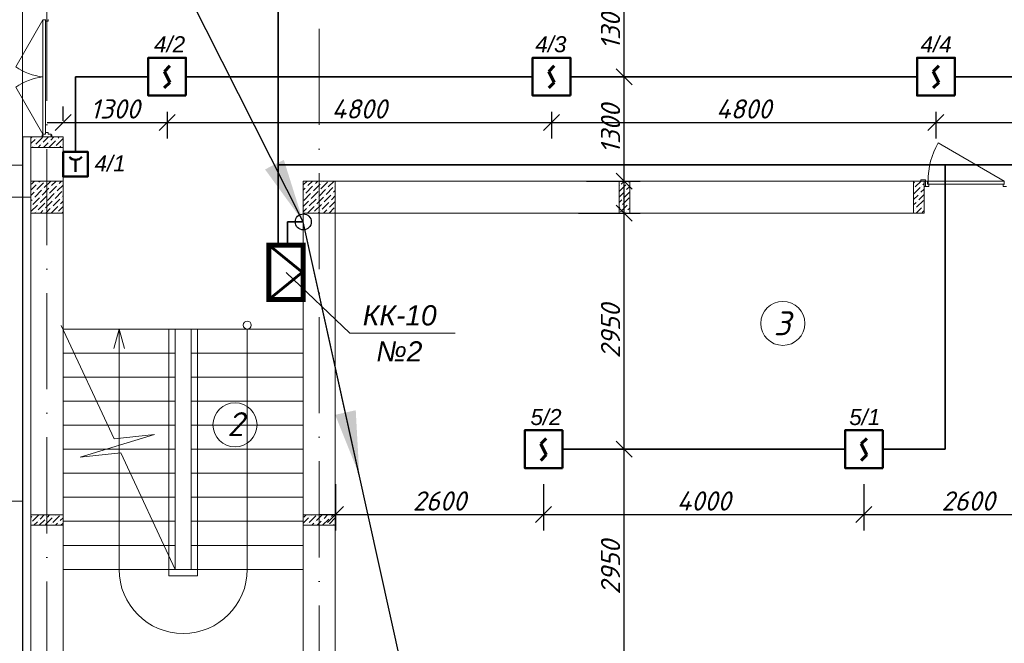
# Model space of a CAD drawing. Header units: millimetres. Extents: x 1114507 to 93926427, y 174473 to 817039.
# Tile 101 of 256: x 1680124 to 1692417, y 480728 to 488516. Entities that reach past the tile are written whole.
import ezdxf

# ---------------------------------------------------------------- set-up
doc = ezdxf.new("R2010")
doc.units = ezdxf.units.MM
doc.linetypes.add('ACAD-1 эт$0$Пл-секц-основа$0$ACAD_ISO10W100', pattern=[18, 12, -3, 0, -3])
doc.linetypes.add('ACAD_ISO10W100', pattern=[18, 12, -3, 0, -3])
for name, color, linetype, lineweight in [('Doors', 86, 'Continuous', 13), ('expl', 234, 'Continuous', 13), ('SHEMA', 174, 'Continuous', 25), ('Основная', 7, 'Continuous', 50), ('Пожарная сигнализация', 150, 'Continuous', 50), ('размеры', 12, 'Continuous', 15)]:
    doc.layers.add(name, color=color, linetype=linetype, lineweight=lineweight)
doc.layers.add('kcd_tx', color=7, linetype='Continuous')
doc.styles.get("Standard").update_dxf_attribs({"font": 'isocpeui.ttf'})
doc.linetypes.add('FENCELINE1', pattern='A,6.35,-2.54,[133,ltypeshp.shx,S=2.54,R=0,X=-2.54,Y=0],-2.54,25.4', length=36.83)
doc.dimstyles.new('Внешние', dxfattribs={"dimtxt": 800, "dimasz": 800, "dimexe": 800, "dimexo": 100, "dimgap": 300, "dimtad": 1, "dimdec": 0, "dimzin": 9, "dimtxsty": 'Standard', "dimblk": 'ARCHTICK', "dimcen": 800, "dimdle": 800, "dimadec": 0, "dimazin": 0, "dimtfac": 1, "dimtdec": 0, "dimtmove": 0, "dimatfit": 3, "dimfxl": 0, "dimarcsym": 0})
doc.dimstyles.new('Санжар', dxfattribs={"dimtxt": 240, "dimasz": 200, "dimexe": 200, "dimexo": 200, "dimgap": 50, "dimtad": 1, "dimdec": 0, "dimtxsty": 'Standard', "dimblk": 'OBLIQUE', "dimcen": 2.5, "dimdle": 200, "dimclrd": 152, "dimclre": 152, "dimclrt": 152, "dimadec": 0, "dimazin": 0, "dimtfac": 1, "dimtdec": 0, "dimtmove": 0, "dimatfit": 3, "dimldrblk": 'OBLIQUE', "dimfxl": 0, "dimlwd": 0, "dimlwe": 0, "dimarcsym": 0})

# ---------------------------------------------------------------- blocks, each defined once
blk = doc.blocks.new('blokqav2mak')
at = {"color": 1, "linetype": 'ACAD_ISO10W100', "lineweight": 0, "ltscale": 100}
for p, q in [((1545682, 782725), (1545682, 766825)), ((1549082, 782425), (1549082, 766825))]:
    blk.add_line(p, q, dxfattribs=at)
at = {"lineweight": 0, "ltscale": 100}
for p, q in [((1545375, 775525), (1545375, 769325)), ((1545482, 773875), (1545882, 773875)), ((1545482, 773795), (1545482, 766625)), ((1545882, 773795), (1545882, 767025)), ((1545375, 773525), (1544425, 773525)), ((1556632, 773325), (1548882, 773325)), ((1556632, 772925), (1556632, 773325)), ((1548882, 772925), (1548882, 767025)), ((1556632, 772925), (1549282, 772925)), ((1549282, 772925), (1549282, 767025)), ((1546522, 770104), (1545861, 771519)), ((1548882, 771475), (1545882, 771475)), ((1547282, 768475), (1547282, 771475)), ((1547482, 768475), (1547482, 771475)), ((1547282, 771175), (1545882, 771175)), ((1548882, 771175), (1547482, 771175)), ((1547282, 770875), (1545882, 770875)), ((1548882, 770875), (1547482, 770875)), ((1547282, 770575), (1545882, 770575)), ((1548882, 770575), (1547482, 770575)), ((1547282, 770275), (1545882, 770275)), ((1548882, 770275), (1547482, 770275)), ((1546096, 769875), (1547026, 770158)), ((1547026, 770158), (1546522, 770104)), ((1547282, 769975), (1545882, 769975)), ((1548882, 769975), (1547482, 769975)), ((1546603, 769930), (1546096, 769875)), ((1547282, 768475), (1546603, 769930)), ((1547282, 769675), (1545882, 769675)), ((1548882, 769675), (1547482, 769675)), ((1543375, 769325, 0), (1545375, 769325, 0)), ((1547282, 769375), (1545882, 769375)), ((1548882, 769375), (1547482, 769375)), ((1547282, 769075), (1545882, 769075)), ((1548882, 769075), (1547482, 769075)), ((1547282, 768775), (1545882, 768775)), ((1548882, 768775), (1547482, 768775)), ((1548882, 768475), (1545882, 768475))]:
    blk.add_line(p, q, dxfattribs=at)
at = {"lineweight": 0, "ltscale": 60}
blk.add_line((1545630, 774588), (1545630, 774662), dxfattribs=at)
at = {"color": 252, "lineweight": 0, "ltscale": 100}
for q in [(1545375, 766518), (1545482, 773875)]:
    blk.add_line((1545375, 773875), q, dxfattribs=at)
at = {"color": 32, "lineweight": 0, "ltscale": 100}
blk.add_line((1545382, 773875), (1545382, 766525), dxfattribs=at)
at = {"linetype": 'Continuous', "lineweight": 0, "ltscale": 100}
for p, q in [((1545482, 773860, 0), (1545498, 773875, 0)), ((1545636, 773811, 0), (1545700, 773875, 0)), ((1545728, 773837, 0), (1545767, 773875, 0)), ((1545821, 773862, 0), (1545834, 773875, 0)), ((1545482, 773792, 0), (1545535, 773845, 0)), ((1545502, 773745, 0), (1545509, 773752, 0)), ((1545526, 773769, 0), (1545526, 773769, 0)), ((1545543, 773786, 0), (1545627, 773870, 0)), ((1545552, 773862, 0), (1545552, 773862, 0)), ((1545570, 773745, 0), (1545602, 773778, 0)), ((1545619, 773794, 0), (1545619, 773794, 0)), ((1545637, 773745, 0), (1545695, 773803, 0)), ((1545704, 773745, 0), (1545787, 773828, 0)), ((1545712, 773820, 0), (1545712, 773820, 0)), ((1545779, 773752, 0), (1545779, 773752, 0)), ((1545796, 773769, 0), (1545880, 773853, 0)), ((1545804, 773845, 0), (1545804, 773845, 0)), ((1545839, 773745, 0), (1545855, 773761, 0)), ((1545871, 773778, 0), (1545871, 773778, 0)), ((1545482, 773212), (1545546, 773276)), ((1545487, 773285), (1545528, 773325)), ((1545555, 773217), (1545639, 773302)), ((1545563, 773293), (1545563, 773293)), ((1545580, 773310), (1545595, 773325)), ((1545647, 773243), (1545730, 773325)), ((1545656, 773318), (1545656, 773318)), ((1545715, 773175), (1545799, 773260)), ((1545740, 773268), (1545797, 773325)), ((1545807, 773201), (1545882, 773275)), ((1545816, 773276), (1545816, 773276)), ((1545832, 773293), (1545864, 773325)), ((1548882, 773277), (1548930, 773325)), ((1548915, 773175), (1548999, 773260)), ((1548940, 773268), (1548997, 773325)), ((1549008, 773201), (1549092, 773285)), ((1549016, 773276), (1549016, 773276)), ((1549033, 773293), (1549065, 773325)), ((1549100, 773226), (1549184, 773310)), ((1549109, 773302), (1549109, 773302)), ((1549126, 773318), (1549132, 773325)), ((1549193, 773251), (1549267, 773325)), ((1549269, 773260), (1549269, 773260)), ((1552827, 773192, 0), (1552910, 773276, 0)), ((1552835, 773267, 0), (1552835, 773267, 0)), ((1552851, 773284, 0), (1552892, 773325, 0)), ((1552927, 773292, 0), (1552927, 773292, 0)), ((1552944, 773309, 0), (1552957, 773322, 0)), ((1556502, 773297, 0), (1556515, 773310, 0)), ((1556523, 773251, 0), (1556597, 773325, 0)), ((1556599, 773260, 0), (1556599, 773260, 0)), ((1556616, 773276, 0), (1556632, 773292, 0)), ((1545482, 773145), (1545521, 773184)), ((1545529, 773125), (1545614, 773209)), ((1545538, 773201), (1545538, 773201)), ((1545597, 773057), (1545681, 773142)), ((1545622, 773150), (1545706, 773234)), ((1545630, 773226), (1545630, 773226)), ((1545689, 773083), (1545773, 773167)), ((1545698, 773158), (1545698, 773158)), ((1545723, 773251), (1545723, 773251)), ((1545782, 773108), (1545866, 773192)), ((1545790, 773184), (1545790, 773184)), ((1545875, 773133), (1545882, 773141)), ((1548882, 773210), (1548907, 773234)), ((1548890, 773083), (1548974, 773167)), ((1548898, 773158), (1548898, 773158)), ((1548923, 773251), (1548923, 773251)), ((1548982, 773108), (1549067, 773192)), ((1548991, 773184), (1548991, 773184)), ((1549075, 773133), (1549159, 773217)), ((1549083, 773209), (1549083, 773209)), ((1549142, 773066), (1549227, 773150)), ((1549151, 773142), (1549151, 773142)), ((1549168, 773158), (1549252, 773243)), ((1549176, 773234), (1549176, 773234)), ((1549235, 773091), (1549282, 773138)), ((1549243, 773167), (1549243, 773167)), ((1549260, 773184), (1549282, 773206)), ((1552827, 773125, 0), (1552885, 773183, 0)), ((1552893, 773124, 0), (1552957, 773188, 0)), ((1552902, 773200, 0), (1552902, 773200, 0)), ((1552919, 773217, 0), (1552957, 773255, 0)), ((1556502, 773162, 0), (1556582, 773243, 0)), ((1556502, 773095, 0), (1556557, 773150, 0)), ((1556507, 773234, 0), (1556507, 773234, 0)), ((1556566, 773091, 0), (1556632, 773158, 0)), ((1556574, 773167, 0), (1556574, 773167, 0)), ((1556591, 773184, 0), (1556632, 773225, 0)), ((1545482, 773077), (1545496, 773091)), ((1545482, 772943), (1545563, 773024)), ((1545487, 773015), (1545487, 773015)), ((1545504, 773032), (1545588, 773116)), ((1545513, 773108), (1545513, 773108)), ((1545571, 772965), (1545656, 773049)), ((1545580, 773041), (1545580, 773041)), ((1545605, 773133), (1545605, 773133)), ((1545664, 772990), (1545748, 773074)), ((1545672, 773066), (1545672, 773066)), ((1545757, 773015), (1545841, 773100)), ((1545765, 773091), (1545765, 773091)), ((1545832, 773024), (1545832, 773024)), ((1545849, 773041), (1545882, 773073)), ((1545858, 773116), (1545858, 773116)), ((1548882, 773008), (1548949, 773074)), ((1548957, 773015), (1549041, 773100)), ((1548966, 773091), (1548966, 773091)), ((1549024, 772948), (1549109, 773032)), ((1549033, 773024), (1549033, 773024)), ((1549050, 773041), (1549134, 773125)), ((1549058, 773116), (1549058, 773116)), ((1549117, 772973), (1549201, 773057)), ((1549126, 773049), (1549126, 773049)), ((1549210, 772999), (1549282, 773071)), ((1549218, 773074), (1549218, 773074)), ((1552827, 773058, 0), (1552860, 773090, 0)), ((1552843, 772939, 0), (1552927, 773023, 0)), ((1552851, 773015, 0), (1552851, 773015, 0)), ((1552868, 773031, 0), (1552952, 773116, 0)), ((1552877, 773107, 0), (1552877, 773107, 0)), ((1552944, 773040, 0), (1552944, 773040, 0)), ((1556502, 773028, 0), (1556532, 773058, 0)), ((1556540, 772999, 0), (1556624, 773083, 0)), ((1556549, 773074, 0), (1556549, 773074, 0)), ((1545532, 772925), (1545538, 772931)), ((1545555, 772948), (1545555, 772948)), ((1545599, 772925), (1545630, 772956)), ((1545647, 772973), (1545647, 772973)), ((1545666, 772925), (1545723, 772982)), ((1545734, 772925), (1545816, 773007)), ((1545740, 772999), (1545740, 772999)), ((1545807, 772931), (1545807, 772931)), ((1545824, 772948), (1545882, 773006)), ((1545868, 772925), (1545882, 772939)), ((1548882, 772940), (1548923, 772982)), ((1548934, 772925), (1549016, 773007)), ((1548940, 772999), (1548940, 772999)), ((1549008, 772931), (1549008, 772931)), ((1549069, 772925), (1549083, 772940)), ((1549100, 772956), (1549100, 772956)), ((1549136, 772925), (1549176, 772965)), ((1549193, 772982), (1549193, 772982)), ((1549204, 772925), (1549269, 772990)), ((1549277, 772931), (1549282, 772936)), ((1552827, 772990, 0), (1552835, 772998, 0)), ((1552897, 772925, 0), (1552902, 772930, 0)), ((1552919, 772947, 0), (1552919, 772947, 0)), ((1552936, 772964, 0), (1552957, 772986, 0)), ((1556502, 772960, 0), (1556507, 772965, 0)), ((1556523, 772982, 0), (1556523, 772982, 0)), ((1556534, 772925, 0), (1556599, 772990, 0)), ((1556608, 772931, 0), (1556632, 772956, 0)), ((1556616, 773007, 0), (1556616, 773007, 0)), ((1545482, 769124, 0), (1545494, 769136, 0)), ((1545503, 769077, 0), (1545581, 769155, 0)), ((1545511, 769153, 0), (1545511, 769153, 0)), ((1545578, 769086, 0), (1545578, 769086, 0)), ((1545585, 769025, 0), (1545654, 769094, 0)), ((1545595, 769102, 0), (1545648, 769155, 0)), ((1545663, 769035, 0), (1545747, 769119, 0)), ((1545671, 769111, 0), (1545671, 769111, 0)), ((1545688, 769128, 0), (1545715, 769155, 0)), ((1545755, 769060, 0), (1545839, 769145, 0)), ((1545764, 769136, 0), (1545764, 769136, 0)), ((1545780, 769153, 0), (1545783, 769155, 0)), ((1545848, 769086, 0), (1545882, 769120, 0)), ((1548882, 769054, 0), (1548947, 769119, 0)), ((1548888, 769128, 0), (1548916, 769155, 0)), ((1548956, 769060, 0), (1549040, 769145, 0)), ((1548964, 769136, 0), (1548964, 769136, 0)), ((1548981, 769153, 0), (1548983, 769155, 0)), ((1549048, 769086, 0), (1549118, 769155, 0)), ((1549123, 769025, 0), (1549200, 769102, 0)), ((1549124, 769094, 0), (1549124, 769094, 0)), ((1549141, 769111, 0), (1549185, 769155, 0)), ((1549208, 769043, 0), (1549282, 769117, 0)), ((1549217, 769119, 0), (1549217, 769119, 0)), ((1549233, 769136, 0), (1549253, 769155, 0)), ((1545486, 769060, 0), (1545486, 769060, 0)), ((1545518, 769025, 0), (1545562, 769069, 0)), ((1545720, 769025, 0), (1545722, 769027, 0)), ((1545738, 769043, 0), (1545738, 769043, 0)), ((1545787, 769025, 0), (1545814, 769052, 0)), ((1545831, 769069, 0), (1545831, 769069, 0)), ((1545855, 769025, 0), (1545882, 769052, 0)), ((1548920, 769025, 0), (1548922, 769027, 0)), ((1548939, 769043, 0), (1548939, 769043, 0)), ((1548988, 769025, 0), (1549015, 769052, 0)), ((1549031, 769069, 0), (1549031, 769069, 0)), ((1549055, 769025, 0), (1549107, 769077, 0)), ((1549191, 769027, 0), (1549191, 769027, 0)), ((1549257, 769025, 0), (1549267, 769035, 0))]:
    blk.add_line(p, q, dxfattribs=at)
at = {"color": 204, "linetype": 'FENCELINE1', "lineweight": 0, "ltscale": 20}
for p, q in [((1547202, 771475), (1547202, 768395)), ((1547562, 768395), (1547562, 771475)), ((1547202, 768395), (1547562, 768395))]:
    blk.add_line(p, q, dxfattribs=at)
at = {"layer": 'Doors', "lineweight": 0}
for p, q in [((1545630, 775338), (1545292, 774753)), ((1545630, 775338), (1545630, 774662)), ((1545630, 775338), (1545663, 775338)), ((1545663, 775342), (1545663, 773929)), ((1545663, 775321), (1545697, 775321)), ((1545697, 775342), (1545697, 775321)), ((1545630, 773912), (1545292, 774497)), ((1545630, 773912), (1545630, 774588)), ((1545663, 773908), (1545663, 774588)), ((1545620, 773875), (1545620, 773901)), ((1545630, 773901), (1545620, 773901)), ((1545630, 773875), (1545620, 773875)), ((1545630, 773912), (1545663, 773912)), ((1545630, 773908), (1545663, 773908)), ((1545630, 773894), (1545630, 773908)), ((1545630, 773894), (1545635, 773894)), ((1545630, 773875), (1545630, 773890)), ((1545630, 773890), (1545635, 773890)), ((1545630, 773875), (1545734, 773875)), ((1545630, 773875), (1545630, 773875)), ((1545635, 773890), (1545635, 773894)), ((1545663, 773929), (1545697, 773929)), ((1545697, 773908), (1545697, 773929)), ((1545697, 773908), (1545734, 773908)), ((1545734, 773894), (1545730, 773894)), ((1545730, 773890), (1545730, 773894)), ((1545734, 773890), (1545730, 773890)), ((1545734, 773894), (1545734, 773908)), ((1545734, 773901), (1545744, 773901)), ((1545734, 773875), (1545734, 773890)), ((1545734, 773875), (1545734, 773890)), ((1545734, 773875), (1545734, 773875)), ((1545734, 773875), (1545744, 773875)), ((1545744, 773875), (1545744, 773901)), ((1557632, 773325), (1556809, 773800)), ((1556652, 773340), (1556592, 773340)), ((1556592, 773340), (1556592, 773325)), ((1556592, 773325), (1556652, 773325)), ((1556652, 773325), (1556632, 773325)), ((1556632, 773325), (1556632, 773255)), ((1556652, 773325), (1556652, 773340)), ((1556652, 773255), (1556652, 773325)), ((1556652, 773325), (1556677, 773325)), ((1556652, 773255), (1556652, 773325)), ((1556677, 773325), (1556677, 773285)), ((1556677, 773285), (1556692, 773285)), ((1557632, 773325), (1556682, 773325)), ((1556682, 773325), (1556682, 773285)), ((1556682, 773285), (1557632, 773285)), ((1556692, 773285), (1556692, 773255)), ((1557622, 773285), (1557622, 773255)), ((1557637, 773285), (1557622, 773285)), ((1557632, 773285), (1557632, 773325)), ((1556632, 773255), (1556652, 773255)), ((1556692, 773255), (1556652, 773255)), ((1557622, 773255), (1557662, 773255))]:
    blk.add_line(p, q, dxfattribs=at)
blk.add_arc((1557632, 773325), 950, 150, 180, dxfattribs=at)
at = {"layer": 'Doors', "lineweight": 0, "extrusion": (0, 0, -1)}
blk.add_ellipse((1545563, 774959), major_axis=(-460, 174), ratio=0.632541, start_param=4.336202, end_param=5.088576, dxfattribs=at)
at = {"layer": 'Doors', "lineweight": 0}
blk.add_ellipse((1545563, 774291), major_axis=(-460, -174), ratio=0.632541, start_param=4.336202, end_param=5.088576, dxfattribs=at)
at = {"layer": 'expl', "lineweight": 0}
for p, q in [((1546582, 771475), (1546515, 771232)), ((1546582, 771475), (1546649, 771232)), ((1546582, 771475), (1546582, 768475)), ((1548182, 771475), (1548182, 768475))]:
    blk.add_line(p, q, dxfattribs=at)
blk.add_circle((1548182, 771525), 50, dxfattribs=at)
blk.add_arc((1547382, 768475), 800, 180, 0, dxfattribs=at)
at = {"layer": 'kcd_tx', "color": 152, "lineweight": 0, "ltscale": 100}
blk.add_line((1545482, 773125), (1541780, 773125), dxfattribs=at)
blk.add_line((1545482, 773125), (1541780, 773125), dxfattribs=at)
at = {"layer": 'размеры', "lineweight": 0, "ltscale": 5}
for p, q in [((1545482, 773745), (1545482, 773875)), ((1545482, 773875), (1545882, 773875)), ((1545882, 773875), (1545882, 773745)), ((1545882, 773745), (1545482, 773745)), ((1545882, 773325), (1545482, 773325)), ((1545482, 773325), (1545482, 772925)), ((1545882, 772925), (1545882, 773325)), ((1549282, 773325), (1548882, 773325)), ((1548882, 773325), (1548882, 772925)), ((1549282, 772925), (1549282, 773325)), ((1552957, 773325), (1552827, 773325)), ((1552827, 773325), (1552827, 772925)), ((1552957, 772925), (1552957, 773325)), ((1556502, 773325), (1556632, 773325)), ((1556502, 772925), (1556502, 773325)), ((1556632, 773325), (1556632, 772925)), ((1545482, 772925), (1545882, 772925)), ((1548882, 772925), (1549282, 772925)), ((1552827, 772925), (1552957, 772925)), ((1556632, 772925), (1556502, 772925)), ((1545482, 769025), (1545482, 769155)), ((1545482, 769155), (1545882, 769155)), ((1545882, 769155), (1545482, 769155)), ((1545482, 769155), (1545482, 769025)), ((1545882, 769155), (1545882, 769025)), ((1545882, 769025), (1545882, 769155)), ((1548882, 769025), (1548882, 769155)), ((1548882, 769155), (1549282, 769155)), ((1549282, 769155), (1548882, 769155)), ((1548882, 769155), (1548882, 769025)), ((1549282, 769155), (1549282, 769025)), ((1549282, 769025), (1549282, 769155)), ((1545882, 769025), (1545482, 769025)), ((1545482, 769025), (1545882, 769025)), ((1549282, 769025), (1548882, 769025)), ((1548882, 769025), (1549282, 769025))]:
    blk.add_line(p, q, dxfattribs=at)
blk = doc.blocks.new('Дым.датчик')
at = {"color": 5, "lineweight": 60}
for p, q in [((48, 181), (-44, 91)), ((-44, 91), (46, -92)), ((46, -92), (-44, -182))]:
    blk.add_line(p, q, dxfattribs=at)
at = {"color": 5, "lineweight": 50}
blk.add_lwpolyline([(-310, 309), (312, 309), (312, -315), (-310, -315)], close=True, dxfattribs=at)
blk = doc.blocks.new('_Oblique')
at = {"color": 0, "linetype": 'ByBlock', "lineweight": -2}
blk.add_line((-0.5, -0.5), (0.5, 0.5), dxfattribs=at)
blk = doc.blocks.new('*D1947')
at = {"layer": 'Defpoints', "color": 0, "lineweight": 40, "ltscale": 100, "transparency": 16777216}
for p in [(1686665, 482915), (1690665, 482915), (1690665, 482335)]:
    blk.add_point(p, dxfattribs=at)
at = {"layer": 'kcd_tx', "color": 152, "ltscale": 100, "transparency": 16777216}
for p, q in [((1686665, 482715), (1686665, 482135)), ((1690665, 482715), (1690665, 482135)), ((1686465, 482335), (1690865, 482335))]:
    blk.add_line(p, q, dxfattribs=at)
at = {"layer": 'kcd_tx', "color": 152, "ltscale": 100, "transparency": 16777216, "xscale": 200, "yscale": 200, "zscale": 200, "rotation": 180}
blk.add_blockref('_Oblique', (1686665, 482335), dxfattribs=at)
at = {"layer": 'kcd_tx', "color": 152, "ltscale": 100, "transparency": 16777216, "xscale": 200, "yscale": 200, "zscale": 200}
blk.add_blockref('_Oblique', (1690665, 482335), dxfattribs=at)
at = {"layer": 'kcd_tx', "color": 152, "lineweight": 35, "ltscale": 100, "transparency": 16777216, "insert": (1688665, 482505), "char_height": 240, "attachment_point": 5}
blk.add_mtext('4000', dxfattribs=at)
blk = doc.blocks.new('*D1943')
at = {"layer": 'Defpoints', "color": 0, "lineweight": 40, "ltscale": 100, "transparency": 16777216}
for p in [(1690665, 482915), (1693265, 482915), (1693265, 482335)]:
    blk.add_point(p, dxfattribs=at)
at = {"layer": 'kcd_tx', "color": 152, "ltscale": 100, "transparency": 16777216}
for p, q in [((1690665, 482715), (1690665, 482135)), ((1693265, 482715), (1693265, 482135)), ((1690465, 482335), (1693465, 482335))]:
    blk.add_line(p, q, dxfattribs=at)
at = {"layer": 'kcd_tx', "color": 152, "ltscale": 100, "transparency": 16777216, "xscale": 200, "yscale": 200, "zscale": 200, "rotation": 180}
blk.add_blockref('_Oblique', (1690665, 482335), dxfattribs=at)
at = {"layer": 'kcd_tx', "color": 152, "ltscale": 100, "transparency": 16777216, "xscale": 200, "yscale": 200, "zscale": 200}
blk.add_blockref('_Oblique', (1693265, 482335), dxfattribs=at)
at = {"layer": 'kcd_tx', "color": 152, "lineweight": 35, "ltscale": 100, "transparency": 16777216, "insert": (1691965, 482505), "char_height": 240, "attachment_point": 5}
blk.add_mtext('2600', dxfattribs=at)
blk = doc.blocks.new('*D1944')
at = {"layer": 'Defpoints', "color": 0, "lineweight": 40, "ltscale": 100, "transparency": 16777216}
for p in [(1684065, 482915), (1686665, 482915), (1686665, 482335)]:
    blk.add_point(p, dxfattribs=at)
at = {"layer": 'kcd_tx', "color": 152, "ltscale": 100, "transparency": 16777216}
for p, q in [((1684065, 482715), (1684065, 482135)), ((1686665, 482715), (1686665, 482135)), ((1683865, 482335), (1686865, 482335))]:
    blk.add_line(p, q, dxfattribs=at)
at = {"layer": 'kcd_tx', "color": 152, "ltscale": 100, "transparency": 16777216, "xscale": 200, "yscale": 200, "zscale": 200, "rotation": 180}
blk.add_blockref('_Oblique', (1684065, 482335), dxfattribs=at)
at = {"layer": 'kcd_tx', "color": 152, "ltscale": 100, "transparency": 16777216, "xscale": 200, "yscale": 200, "zscale": 200}
blk.add_blockref('_Oblique', (1686665, 482335), dxfattribs=at)
at = {"layer": 'kcd_tx', "color": 152, "lineweight": 35, "ltscale": 100, "transparency": 16777216, "insert": (1685365, 482505), "char_height": 240, "attachment_point": 5}
blk.add_mtext('2600', dxfattribs=at)
blk = doc.blocks.new('*D1946')
at = {"layer": 'Defpoints', "color": 0, "lineweight": 40, "ltscale": 100, "transparency": 16777216}
for p in [(1686901, 486101), (1687671, 486101), (1686901, 483151)]:
    blk.add_point(p, dxfattribs=at)
at = {"layer": 'kcd_tx', "color": 152, "ltscale": 100, "transparency": 16777216}
for p, q in [((1687671, 482951), (1687671, 486301)), ((1687101, 486101), (1687871, 486101)), ((1687101, 483151), (1687871, 483151))]:
    blk.add_line(p, q, dxfattribs=at)
at = {"layer": 'kcd_tx', "color": 152, "ltscale": 100, "transparency": 16777216, "xscale": 200, "yscale": 200, "zscale": 200}
for p, rotation in [((1687671, 486101), 90), ((1687671, 483151), 270)]:
    blk.add_blockref('_Oblique', p, dxfattribs=dict(at, rotation=rotation))
at = {"layer": 'kcd_tx', "color": 152, "lineweight": 35, "ltscale": 100, "transparency": 16777216, "insert": (1687501, 484626), "char_height": 240, "attachment_point": 5, "rotation": 90}
blk.add_mtext('2950', dxfattribs=at)
blk = doc.blocks.new('*D1945')
at = {"layer": 'Defpoints', "color": 0, "lineweight": 40, "ltscale": 100, "transparency": 16777216}
for p in [(1686901, 483151), (1687671, 483151), (1686901, 480201)]:
    blk.add_point(p, dxfattribs=at)
at = {"layer": 'kcd_tx', "color": 152, "ltscale": 100, "transparency": 16777216}
for p, q in [((1687671, 480001), (1687671, 483351)), ((1687101, 483151), (1687871, 483151)), ((1687101, 480201), (1687871, 480201))]:
    blk.add_line(p, q, dxfattribs=at)
at = {"layer": 'kcd_tx', "color": 152, "ltscale": 100, "transparency": 16777216, "xscale": 200, "yscale": 200, "zscale": 200}
for p, rotation in [((1687671, 483151), 90), ((1687671, 480201), 270)]:
    blk.add_blockref('_Oblique', p, dxfattribs=dict(at, rotation=rotation))
at = {"layer": 'kcd_tx', "color": 152, "lineweight": 35, "ltscale": 100, "transparency": 16777216, "insert": (1687501, 481676), "char_height": 240, "attachment_point": 5, "rotation": 90}
blk.add_mtext('2950', dxfattribs=at)
blk = doc.blocks.new('ььь')
at = {"color": 5, "lineweight": 50}
blk.add_line((1264322, -815359), (1264322, -815659), dxfattribs=at)
blk.add_lwpolyline([(1264004, -815157), (1264626, -815157), (1264626, -815781), (1264004, -815781)], close=True, dxfattribs=at)
blk.add_arc((1264321, -815150), 209, 221.0053, 319.5801, dxfattribs=at)
blk = doc.blocks.new('*D1967')
at = {"layer": 'Defpoints', "color": 0, "lineweight": 40, "ltscale": 100, "transparency": 16777216}
for p in [(1681964, 487567), (1686764, 487567), (1686764, 487231)]:
    blk.add_point(p, dxfattribs=at)
at = {"layer": 'kcd_tx', "color": 152, "ltscale": 100, "transparency": 16777216}
for p, q in [((1681964, 487367), (1681964, 487031)), ((1686764, 487367), (1686764, 487031)), ((1681764, 487231), (1686964, 487231))]:
    blk.add_line(p, q, dxfattribs=at)
at = {"layer": 'kcd_tx', "color": 152, "ltscale": 100, "transparency": 16777216, "xscale": 200, "yscale": 200, "zscale": 200, "rotation": 180}
blk.add_blockref('_Oblique', (1681964, 487231), dxfattribs=at)
at = {"layer": 'kcd_tx', "color": 152, "ltscale": 100, "transparency": 16777216, "xscale": 200, "yscale": 200, "zscale": 200}
blk.add_blockref('_Oblique', (1686764, 487231), dxfattribs=at)
at = {"layer": 'kcd_tx', "color": 152, "lineweight": 35, "ltscale": 100, "transparency": 16777216, "insert": (1684364, 487401), "char_height": 240, "attachment_point": 5}
blk.add_mtext('4800', dxfattribs=at)
blk = doc.blocks.new('*D1961')
at = {"layer": 'Defpoints', "color": 0, "lineweight": 40, "ltscale": 100, "transparency": 16777216}
for p in [(1686764, 487567), (1691564, 487567), (1691564, 487231)]:
    blk.add_point(p, dxfattribs=at)
at = {"layer": 'kcd_tx', "color": 152, "ltscale": 100, "transparency": 16777216}
for p, q in [((1686764, 487367), (1686764, 487031)), ((1691564, 487367), (1691564, 487031)), ((1686564, 487231), (1691764, 487231))]:
    blk.add_line(p, q, dxfattribs=at)
at = {"layer": 'kcd_tx', "color": 152, "ltscale": 100, "transparency": 16777216, "xscale": 200, "yscale": 200, "zscale": 200, "rotation": 180}
blk.add_blockref('_Oblique', (1686764, 487231), dxfattribs=at)
at = {"layer": 'kcd_tx', "color": 152, "ltscale": 100, "transparency": 16777216, "xscale": 200, "yscale": 200, "zscale": 200}
blk.add_blockref('_Oblique', (1691564, 487231), dxfattribs=at)
at = {"layer": 'kcd_tx', "color": 152, "lineweight": 35, "ltscale": 100, "transparency": 16777216, "insert": (1689164, 487401), "char_height": 240, "attachment_point": 5}
blk.add_mtext('4800', dxfattribs=at)
blk = doc.blocks.new('*D1962')
at = {"layer": 'Defpoints', "color": 0, "lineweight": 40, "ltscale": 100, "transparency": 16777216}
for p in [(1691564, 487567), (1696364, 487567), (1696364, 487231)]:
    blk.add_point(p, dxfattribs=at)
at = {"layer": 'kcd_tx', "color": 152, "ltscale": 100, "transparency": 16777216}
for p, q in [((1691564, 487367), (1691564, 487031)), ((1696364, 487367), (1696364, 487031)), ((1691364, 487231), (1696564, 487231))]:
    blk.add_line(p, q, dxfattribs=at)
at = {"layer": 'kcd_tx', "color": 152, "ltscale": 100, "transparency": 16777216, "xscale": 200, "yscale": 200, "zscale": 200, "rotation": 180}
blk.add_blockref('_Oblique', (1691564, 487231), dxfattribs=at)
at = {"layer": 'kcd_tx', "color": 152, "ltscale": 100, "transparency": 16777216, "xscale": 200, "yscale": 200, "zscale": 200}
blk.add_blockref('_Oblique', (1696364, 487231), dxfattribs=at)
at = {"layer": 'kcd_tx', "color": 152, "lineweight": 35, "ltscale": 100, "transparency": 16777216, "insert": (1693964, 487401), "char_height": 240, "attachment_point": 5}
blk.add_mtext('4800', dxfattribs=at)
blk = doc.blocks.new('*D1966')
at = {"layer": 'Defpoints', "color": 0, "lineweight": 40, "ltscale": 100, "transparency": 16777216}
for p in [(1681964, 487567), (1681964, 487231), (1680665, 487051)]:
    blk.add_point(p, dxfattribs=at)
at = {"layer": 'kcd_tx', "color": 152, "ltscale": 100, "transparency": 16777216}
for p, q in [((1680665, 487251), (1680665, 487431)), ((1681964, 487367), (1681964, 487031)), ((1680465, 487231), (1682164, 487231))]:
    blk.add_line(p, q, dxfattribs=at)
at = {"layer": 'kcd_tx', "color": 152, "ltscale": 100, "transparency": 16777216, "xscale": 200, "yscale": 200, "zscale": 200, "rotation": 180}
blk.add_blockref('_Oblique', (1680665, 487231), dxfattribs=at)
at = {"layer": 'kcd_tx', "color": 152, "ltscale": 100, "transparency": 16777216, "xscale": 200, "yscale": 200, "zscale": 200}
blk.add_blockref('_Oblique', (1681964, 487231), dxfattribs=at)
at = {"layer": 'kcd_tx', "color": 152, "lineweight": 35, "ltscale": 100, "transparency": 16777216, "insert": (1681314, 487401), "char_height": 240, "attachment_point": 5}
blk.add_mtext('1300', dxfattribs=at)
blk = doc.blocks.new('*D1969')
at = {"layer": 'Defpoints', "color": 0, "lineweight": 40, "ltscale": 100, "transparency": 16777216}
for p in [(1687000, 489101), (1687671, 489101), (1687000, 487803)]:
    blk.add_point(p, dxfattribs=at)
at = {"layer": 'kcd_tx', "color": 152, "ltscale": 100, "transparency": 16777216}
for p, q in [((1687671, 487603), (1687671, 489301)), ((1687200, 489101), (1687871, 489101)), ((1687200, 487803), (1687871, 487803))]:
    blk.add_line(p, q, dxfattribs=at)
at = {"layer": 'kcd_tx', "color": 152, "ltscale": 100, "transparency": 16777216, "xscale": 200, "yscale": 200, "zscale": 200}
for p, rotation in [((1687671, 489101), 90), ((1687671, 487803), 270)]:
    blk.add_blockref('_Oblique', p, dxfattribs=dict(at, rotation=rotation))
at = {"layer": 'kcd_tx', "color": 152, "lineweight": 35, "ltscale": 100, "transparency": 16777216, "insert": (1687501, 488452), "char_height": 240, "attachment_point": 5, "rotation": 90}
blk.add_mtext('1300', dxfattribs=at)
blk = doc.blocks.new('*D1968')
at = {"layer": 'Defpoints', "color": 0, "lineweight": 40, "ltscale": 100, "transparency": 16777216}
for p in [(1687000, 487803), (1687671, 487803), (1687000, 486501)]:
    blk.add_point(p, dxfattribs=at)
at = {"layer": 'kcd_tx', "color": 152, "ltscale": 100, "transparency": 16777216}
for p, q in [((1687671, 486301), (1687671, 488003)), ((1687200, 487803), (1687871, 487803)), ((1687200, 486501), (1687871, 486501))]:
    blk.add_line(p, q, dxfattribs=at)
at = {"layer": 'kcd_tx', "color": 152, "ltscale": 100, "transparency": 16777216, "xscale": 200, "yscale": 200, "zscale": 200}
for p, rotation in [((1687671, 487803), 90), ((1687671, 486501), 270)]:
    blk.add_blockref('_Oblique', p, dxfattribs=dict(at, rotation=rotation))
at = {"layer": 'kcd_tx', "color": 152, "lineweight": 35, "ltscale": 100, "transparency": 16777216, "insert": (1687501, 487152), "char_height": 240, "attachment_point": 5, "rotation": 90}
blk.add_mtext('1300', dxfattribs=at)
blk = doc.blocks.new('_ArchTick')
at = {"color": 0, "linetype": 'ByBlock', "const_width": 0.15}
blk.add_lwpolyline([(-0.5, -0.5), (0.5, 0.5)], dxfattribs=at)

msp = doc.modelspace()

# ---------------------------------------------------------------- linework, layer by layer
at = {"color": 5, "lineweight": 35, "ltscale": 100}
for p, q in [((1683349.7, 485700.1), (1683349.7, 488901.2)), ((1680819.2, 486865.6), (1680819.2, 487803.3)), ((1681728.1, 487803.3), (1680819.2, 487803.3)), ((1686528.1, 487803.3), (1682199.6, 487803.3)), ((1691328.1, 487803.3), (1686999.6, 487803.3)), ((1696128.1, 487803.3), (1691799.6, 487803.3)), ((1705678.2, 486701.2), (1683349.7, 486701.2)), ((1691678.2, 483151.2), (1691678.2, 486701.2)), ((1690429, 483151.2), (1686900.5, 483151.2)), ((1691678.2, 483151.2), (1690900.5, 483151.2))]:
    msp.add_line(p, q, dxfattribs=at)
at = {"color": 242, "linetype": 'ACAD-1 эт$0$Пл-секц-основа$0$ACAD_ISO10W100', "lineweight": 35, "ltscale": 30}
msp.add_lwpolyline([(1683664.8, 485991), (1683469.2, 485991), (1683469.2, 485700.1)], dxfattribs=at)
at = {"lineweight": 30}
msp.add_circle((1683664.8, 485991), 100, dxfattribs=at)
at = {"layer": 'expl', "lineweight": 0}
for centre in [(1689652.4, 484722.9), (1682812.2, 483456.8)]:
    msp.add_circle(centre, 275.1, dxfattribs=at)
at = {"layer": 'Пожарная сигнализация', "color": 0, "lineweight": 20}
msp.add_line((1685561.7, 484599.9), (1684244.6, 484599.9), dxfattribs=at)
at = {"layer": 'Пожарная сигнализация', "color": 7, "lineweight": 20, "ltscale": 0.5, "const_width": 61.7}
msp.add_lwpolyline([(1683234.6, 485020.8), (1683234.6, 485700.1), (1683664.8, 485700.1), (1683664.8, 485020.8), (1683234.6, 485020.8)], dxfattribs=at)
at = {"layer": 'Пожарная сигнализация', "color": 0, "lineweight": 20, "const_width": 34.3}
for points in [[(1683664.8, 485351.8), (1683229.8, 485705.3)], [(1683234.6, 485020.8), (1683669.1, 485374.9)]]:
    msp.add_lwpolyline(points, dxfattribs=at)

# ---------------------------------------------------------------- block references
at = {"color": 0}
msp.add_blockref('blokqav2mak', (134782.7, -286823.9), dxfattribs=at)
at = {"color": 5, "lineweight": 50, "xscale": 0.7574416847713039, "yscale": 0.7574416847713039, "zscale": 0.7574416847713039, "rotation": 180}
for p in [(1681964.8, 487801.2), (1686764.8, 487801.2), (1691564.8, 487801.2), (1686665.6, 483149.1), (1690665.6, 483149.1)]:
    msp.add_blockref('Дым.датчик', p, dxfattribs=at)
at = {"color": 114, "lineweight": 15, "xscale": 0.496200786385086, "yscale": 0.496200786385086, "zscale": 0.496200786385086}
msp.add_blockref('ььь', (1053465, 891347.3), dxfattribs=at)

# ---------------------------------------------------------------- texts
at = {"lineweight": 0, "char_height": 300, "width": 349.19}
for s, insert, attachment_point in [('3', (1689748.8, 484574.3), 9), ('2', (1682919.1, 483614.9), 3)]:
    msp.add_mtext(s, dxfattribs=dict(at, insert=insert, attachment_point=attachment_point))
at = {"layer": 'SHEMA', "color": 5, "ltscale": 300, "char_height": 200, "width": 1463.345, "attachment_point": 3}
for s, insert in [('{\\fArial|b0|i1|c0|p34;4\\fArial|b0|i1|c204|p34;/\\fArial|b0|i1|c0|p34;2}', (1682190.1, 488309)), ('{\\fArial|b0|i1|c0|p34;4\\fArial|b0|i1|c204|p34;/\\fArial|b0|i1|c0|p34;3}', (1686950.1, 488309)), ('{\\fArial|b0|i1|c0|p34;4\\fArial|b0|i1|c204|p34;/\\fArial|b0|i1|c0|p34;4}', (1691761, 488309)), ('{\\fArial|b0|i1|c0|p34;4\\fArial|b0|i1|c204|p34;/\\fArial|b0|i1|c0|p34;1}', (1681447, 486821.1)), ('{\\fArial|b0|i1|c0|p34;5\\fArial|b0|i1|c204|p34;/\\fArial|b0|i1|c0|p34;2}', (1686889.4, 483653.3)), ('{\\fArial|b0|i1|c0|p34;5\\fArial|b0|i1|c204|p34;/\\fArial|b0|i1|c0|p34;1}', (1690868.9, 483653.3))]:
    msp.add_mtext(s, dxfattribs=dict(at, insert=insert))
at = {"layer": 'Пожарная сигнализация', "color": 7, "lineweight": 20, "char_height": 286, "attachment_point": 3}
for s, insert, width in [('{\\fArial|b0|i1|c204|p34;\\H0.88x;КК-10}', (1685330, 484949.5), 1017.764), ('{\\fArial|b0|i1|c204|p34;\\H0.88x;№2}', (1685152, 484499.2), 675.062)]:
    msp.add_mtext(s, dxfattribs=dict(at, insert=insert, width=width))

# ---------------------------------------------------------------- dimensions: what is measured, and where the dimension line sits
at = {"layer": 'kcd_tx', "lineweight": 35, "ltscale": 100}
for base, p1, p2, picture, middle in [((1687671.2, 489101.2), (1686999.6, 487803.3), (1686999.6, 489101.2), '*D1969', (1687501.2, 488452.3)), ((1687671.2, 487803.3), (1686999.6, 486501.2), (1686999.6, 487803.3), '*D1968', (1687501.2, 487152.3))]:
    dim = msp.add_linear_dim(base=base, p1=p1, p2=p2, angle=90, text='1300', dimstyle='Санжар', override={"dimfxl": 200, "dimtfillclr": 253, "dimlwd": 65535, "dimlwe": 65535, "dimarcsym": 2}, dxfattribs=at)
    dim.commit()
    dim.dimension.update_dxf_attribs({"geometry": picture, "text_midpoint": middle})
dim = msp.add_linear_dim(base=(1681963.9, 487231.3), p1=(1680664.8, 487051.2), p2=(1681963.9, 487567.1), text='1300', dimstyle='Санжар', override={"dimfxl": 200, "dimtfillclr": 253, "dimlwd": 65535, "dimlwe": 65535, "dimarcsym": 2}, dxfattribs=at)
dim.commit()
dim.dimension.update_dxf_attribs({"geometry": '*D1966', "text_midpoint": (1681314.3, 487401.3)})
for base, p1, p2, picture, middle in [((1686763.9, 487231.3), (1681963.9, 487567.1), (1686763.9, 487567.1), '*D1967', (1684363.9, 487401.3)), ((1691563.9, 487231.3), (1686763.9, 487567.1), (1691563.9, 487567.1), '*D1961', (1689163.9, 487401.3)), ((1696363.9, 487231.3), (1691563.9, 487567.1), (1696363.9, 487567.1), '*D1962', (1693963.9, 487401.3)), ((1686664.8, 482335.1), (1684064.8, 482914.9), (1686664.8, 482914.9), '*D1944', (1685364.8, 482505.1)), ((1690664.8, 482335.1), (1686664.8, 482914.9), (1690664.8, 482914.9), '*D1947', (1688664.8, 482505.1)), ((1693264.8, 482335.1), (1690664.8, 482914.9), (1693264.8, 482914.9), '*D1943', (1691964.8, 482505.1))]:
    dim = msp.add_linear_dim(base=base, p1=p1, p2=p2, dimstyle='Санжар', override={"dimfxl": 200, "dimtfillclr": 253, "dimlwd": 65535, "dimlwe": 65535, "dimarcsym": 2}, dxfattribs=at)
    dim.commit()
    dim.dimension.update_dxf_attribs({"geometry": picture, "text_midpoint": middle})
for base, p1, p2, picture, middle in [((1687671.2, 486101.2), (1686900.5, 483151.2), (1686900.5, 486101.2), '*D1946', (1687501.2, 484626.2)), ((1687671.2, 483151.2), (1686900.5, 480201.2), (1686900.5, 483151.2), '*D1945', (1687501.2, 481676.2))]:
    dim = msp.add_linear_dim(base=base, p1=p1, p2=p2, angle=90, dimstyle='Санжар', override={"dimfxl": 200, "dimtfillclr": 253, "dimlwd": 65535, "dimlwe": 65535, "dimarcsym": 2}, dxfattribs=at)
    dim.commit()
    dim.dimension.update_dxf_attribs({"geometry": picture, "text_midpoint": middle})

# ---------------------------------------------------------------- leaders
at = {"layer": 'Основная', "lineweight": 15}
for points in [[(1683664.8, 485991), (1678334.6, 496555.8)], [(1685759.3, 476516.9), (1683664.8, 485991)], [(1683449.7, 485360.4), (1684244.6, 484599.9)]]:
    msp.add_leader(points, dimstyle='Внешние', override={"dimldrblk": 'None'}, dxfattribs=at)
at = {"layer": 'Основная', "lineweight": 50}
for points in [[(1683664.8, 485991), (1682246.1, 488802.9)], [(1684363.9, 482828.6), (1683664.8, 485991)]]:
    msp.add_leader(points, dimstyle='Внешние', dxfattribs=at)

doc.saveas('drawing.dxf')
